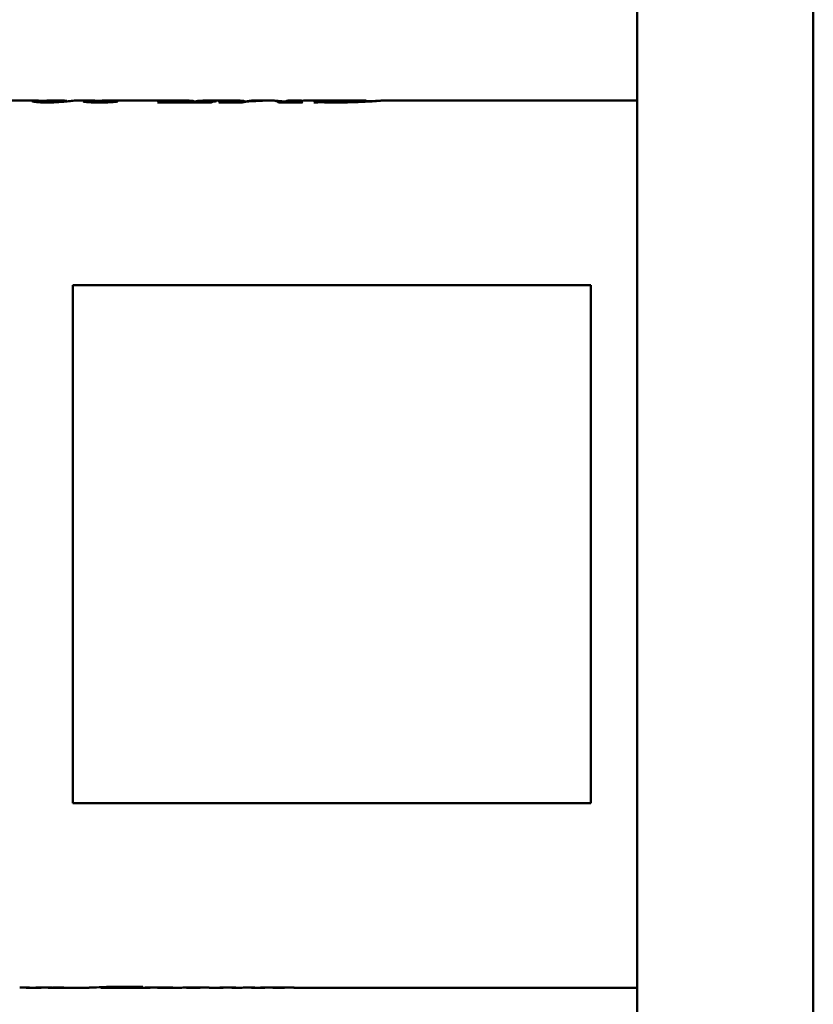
# Model space of a CAD drawing. Header units: millimetres. Extents: x 661 to 1019, y 403 to 785.
# Tile 3 of 5: x 739 to 859, y 504 to 652. Entities that reach past the tile are written whole.
import ezdxf

# ---------------------------------------------------------------- set-up
doc = ezdxf.new("R2010")
doc.units = ezdxf.units.MM
doc.header["$LTSCALE"] = 4
doc.layers.add('Widoczne (ISO)', color=7, linetype='Continuous', lineweight=50)

msp = doc.modelspace()

# ---------------------------------------------------------------- linework, layer by layer
at = {"layer": 'Widoczne (ISO)'}
for p, q in [((832.5, 404.6), (832.5, 783.4)), ((859, 781.86), (859, 406.14)), ((735.67, 639.8), (741.95, 639.8)), ((742.86, 639.62), (742.86, 639.53)), ((744.02, 639.8), (746, 639.8)), ((746.61, 639.73), (746.61, 639.69)), ((747.99, 639.8), (750.11, 639.8)), ((750.7, 639.65), (750.7, 639.52)), ((751.19, 639.78), (751.19, 639.76)), ((751.85, 639.78), (751.85, 639.76)), ((752.05, 639.58), (752.05, 639.52)), ((752.41, 639.8), (753.79, 639.8)), ((752.41, 639.68), (752.41, 639.52)), ((753.11, 639.79), (753.11, 639.55)), ((753.38, 639.79), (753.38, 639.57)), ((755.21, 639.8), (756.68, 639.8)), ((760.94, 639.8), (756.66, 639.8)), ((768.31, 639.53), (760.27, 639.53)), ((760.96, 639.8), (764.85, 639.8)), ((761.03, 639.72), (761.03, 639.53)), ((761.03, 639.72), (761.29, 639.72)), ((761.28, 639.7), (761.28, 639.53)), ((763.33, 639.59), (763.33, 639.53)), ((765.55, 639.59), (765.55, 639.53)), ((765.67, 639.73), (765.67, 639.62)), ((765.67, 639.68), (765.92, 639.68)), ((767.08, 639.8), (772.5, 639.8)), ((768.82, 639.72), (769.11, 639.72)), ((768.82, 639.72), (768.82, 639.67)), ((772.99, 639.53), (769.48, 639.53)), ((769.57, 639.56), (769.57, 639.53)), ((773.31, 639.73), (773.31, 639.57)), ((773.31, 639.68), (773.55, 639.68)), ((773.48, 639.67), (773.48, 639.59)), ((774.7, 639.8), (776.41, 639.8)), ((777.09, 639.8), (777.81, 639.8)), ((782.03, 639.53), (778.46, 639.53)), ((779.19, 639.68), (779.49, 639.68)), ((779.19, 639.68), (779.19, 639.53)), ((779.49, 639.68), (779.49, 639.53)), ((779.93, 639.8), (781.67, 639.8)), ((780.4, 639.65), (780.4, 639.53)), ((780.74, 639.6), (780.74, 639.53)), ((782.24, 639.8), (785.17, 639.8)), ((784.06, 639.51), (783.79, 639.51)), ((788.41, 639.79), (784.11, 639.79)), ((784.18, 639.8), (784.18, 639.79)), ((784.48, 639.73), (784.48, 639.54)), ((784.48, 639.73), (784.74, 639.73)), ((784.74, 639.73), (784.74, 639.54)), ((785.35, 639.8), (785.35, 639.79)), ((787.45, 639.8), (787.45, 639.79)), ((787.45, 639.8), (791.65, 639.8)), ((791.68, 639.8), (791.68, 639.64)), ((794.03, 639.8), (832.5, 639.8)), ((747.5, 612), (747.5, 534)), ((825.5, 612), (747.5, 612)), ((825.5, 534), (825.5, 612)), ((747.5, 534), (825.5, 534)), ((740.51, 506.2), (742.54, 506.2)), ((742.71, 506.2), (742.71, 506.22)), ((743.32, 506.22), (743.32, 506.22)), ((743.8, 506.2), (744.04, 506.2)), ((743.97, 506.22), (744.36, 506.22)), ((744.41, 506.2), (745.19, 506.2)), ((744.75, 506.2), (744.75, 506.21)), ((745.76, 506.2), (749.85, 506.2)), ((751.71, 506.21), (751.71, 506.28)), ((751.8, 506.2), (754.68, 506.2)), ((754.33, 506.2), (757.77, 506.2)), ((757.26, 506.23), (757.26, 506.33)), ((757.47, 506.23), (757.26, 506.23)), ((757.43, 506.2), (758.99, 506.2)), ((757.47, 506.23), (757.47, 506.33)), ((757.71, 506.2), (757.71, 506.2)), ((757.81, 506.35), (758.02, 506.35)), ((759.17, 506.2), (759.17, 506.22)), ((759.77, 506.22), (759.77, 506.22)), ((760.25, 506.2), (760.49, 506.2)), ((760.42, 506.22), (760.81, 506.22)), ((760.86, 506.2), (761.64, 506.2)), ((761.2, 506.2), (761.2, 506.21)), ((762.21, 506.2), (763.42, 506.2)), ((764.89, 506.2), (766.58, 506.2)), ((766.65, 506.2), (766.65, 506.22)), ((768.11, 506.2), (769.94, 506.2)), ((770.15, 506.21), (770.15, 506.22)), ((771.46, 506.2), (772.94, 506.2)), ((771.67, 506.22), (772.02, 506.22)), ((774.43, 506.2), (776.26, 506.2)), ((776.45, 506.21), (776.45, 506.22)), ((777.71, 506.2), (779.37, 506.2)), ((777.77, 506.2), (777.77, 506.22)), ((777.85, 506.22), (778.21, 506.22)), ((777.94, 506.2), (777.94, 506.22)), ((778.41, 506.2), (778.41, 506.21)), ((779.37, 506.2), (779.37, 506.22)), ((780.91, 506.2), (832.5, 506.2))]:
    msp.add_line(p, q, dxfattribs=at)
for centre, major_axis, ratio, start_param, end_param in [((756.68, 573), (0, -66.8), 0.292553, 3.14093, 3.142256), ((761.96, 573), (0, -66.8), 0.281818, 3.190586, 3.231046), ((760.96, 573), (0, 66.8), 0.31383, 0, 0.000663), ((764.85, 573), (0, -66.8), 0.286334, 3.108494, 3.221349), ((767.08, 573), (0, 66.8), 0.286645, 0, 0.079756), ((770.07, 573), (0, 66.8), 0.293939, 0.048993, 0.089453), ((771.47, 573), (0, -66.8), 0.333333, 3.226994, 3.231046), ((772.5, 573), (0, -66.8), 0.284439, 3.108004, 3.203937), ((777.09, 573), (0, 66.8), 0.688466, 0, 0.089453), ((776.41, 573), (0, -66.8), 0.689042, 3.134137, 3.205163), ((774.7, 573), (0, 66.8), 0.287154, 0, 0.06357), ((777.81, 573), (0, -66.8), 0.108205, 3.05214, 3.141593), ((776.41, 573), (0, -66.8), 0.689042, 3.081189, 3.105354), ((779.93, 573), (0, 66.8), 0.108422, 6.217164, 6.343589), ((781.67, 573), (0, -66.8), 0.286241, 3.126793, 3.207614), ((782.24, 573), (0, 66.8), 0.290608, 0, 0.07718), ((784.02, 573), (0, 66.8), 0.333333, 0.085401, 0.089453), ((785.12, 573), (0, -66.8), 0.21374, 3.1863, 3.234484), ((784.35, 573), (0, -66.8), 0.272727, 3.151184, 3.15522), ((785.16, 573), (0, -66.8), 0.290411, 3.127965, 3.132104), ((788.66, 573), (0, 66.8), 0.272727, 0.009591, 0.013628), ((694.9, 573), (-1912.15, 0), 0.034934, 1.594123, 1.594906), ((740.51, 573), (0, 66.8), 0.3, 3.117983, 3.165702), ((741.57, 573), (0, -66.8), 0.307692, 0.01814, 0.020684), ((735.04, 573), (-336.23, 0), 0.198675, 1.591481, 1.597353), ((742.54, 573), (0, -66.8), 0.287625, 0, 0.003169), ((743.8, 573), (0, 66.8), 0.315582, 3.118537, 3.168149), ((754.26, 573), (0, -66.8), 0.272727, 0.000625, 0.003854), ((757.06, 573), (0, 66.8), 0.21374, 3.170303, 3.208802), ((757.7, 573), (0, 66.8), 0.272727, 3.142218, 3.145446), ((758.02, 573), (0, -66.8), 0.307692, 0.01814, 0.020684), ((751.49, 573), (-336.23, 0), 0.198675, 1.591481, 1.597353), ((758.99, 573), (0, -66.8), 0.287625, 0, 0.003169), ((760.25, 573), (0, 66.8), 0.315582, 3.118537, 3.168149), ((769.34, 573), (0, -66.8), 0.235294, 0.017944, 0.021272), ((761.65, 573), (-377.3, 0), 0.177049, 1.592068, 1.597353), ((769.94, 573), (0, -66.8), 0.315789, 0, 0.001799), ((771.46, 573), (0, 66.8), 0.314845, 3.116955, 3.168149), ((772.94, 573), (0, -66.8), 0.307971, 0, 0.023327), ((728.82, 573), (-1912.15, 0), 0.034934, 1.594123, 1.594906), ((774.43, 573), (0, 66.8), 0.3, 3.117983, 3.165702), ((775.41, 573), (0, -66.8), 0.285714, 0.01814, 0.021565), ((767.06, 573), (-406.04, 0), 0.164516, 1.592361, 1.597353), ((776.26, 573), (0, -66.8), 0.28722, 0, 0.001995), ((777.71, 573), (0, 66.8), 0.282908, 3.116545, 3.145153), ((777.7, 573), (0, 66.8), 0.285714, 3.153763, 3.168149)]:
    msp.add_ellipse(centre, major_axis=major_axis, ratio=ratio, start_param=start_param, end_param=end_param, dxfattribs=at)
for points, knots in [([(743.27, 639.75), (743.17, 639.76), (743.07, 639.76), (742.68, 639.78), (742.33, 639.8), (741.86, 639.8), (741.73, 639.8), (741.56, 639.78), (741.5, 639.78), (741.42, 639.75), (741.39, 639.74), (741.39, 639.72)], [-0.7048002, -0.7048002, -0.7048002, -0.7048002, -0.618693, -0.618693, -0.3528609, -0.3528609, -0.2151114, -0.2151114, -0.1138617, -0.1138617, 0, 0, 0, 0]), ([(743.57, 639.51), (743.42, 639.51), (743.27, 639.52), (742.96, 639.52), (742.81, 639.53), (742.44, 639.54), (742.24, 639.56), (741.9, 639.59), (741.76, 639.61), (741.59, 639.64), (741.39, 639.68), (741.39, 639.72)], [0, 0, 0, 0, 0.0456427, 0.0456427, 0.0940961, 0.0940961, 0.1734143, 0.1734143, 0.2672911, 0.2672911, 0.338538, 0.338538, 0.338538, 0.338538]), ([(743.26, 639.75), (743.16, 639.73), (743.07, 639.72), (742.92, 639.68), (742.86, 639.65), (742.86, 639.62)], [-0.2242284, -0.2242284, -0.2242284, -0.2242284, -0.1119085, -0.1119085, 0, 0, 0, 0]), ([(742.86, 639.62), (742.86, 639.62), (742.86, 639.61), (742.89, 639.6), (742.91, 639.59), (743, 639.58), (743.06, 639.58), (743.17, 639.57), (743.24, 639.56), (743.38, 639.56), (743.45, 639.56), (743.53, 639.56)], [-0.09659973, -0.09659973, -0.09659973, -0.09659973, -0.08097084, -0.08097084, -0.06695125, -0.06695125, -0.04488159, -0.04488159, -0.02258694, -0.02258694, 0, 0, 0, 0]), ([(744.02, 639.8), (744.02, 639.8), (744.02, 639.8), (743.88, 639.8), (743.75, 639.8), (743.5, 639.78), (743.38, 639.77), (743.26, 639.75)], [-0.272708, -0.272708, -0.272708, -0.272708, -0.2686038, -0.2686038, -0.1307392, -0.1307392, 0, 0, 0, 0]), ([(743.53, 639.56), (743.62, 639.56), (743.71, 639.56), (743.9, 639.56), (743.97, 639.57), (744.14, 639.58), (744.25, 639.59), (744.44, 639.61), (744.62, 639.65), (744.73, 639.67)], [-0.1373485, -0.1373485, -0.1373485, -0.1373485, -0.1318129, -0.1318129, -0.1249689, -0.1249689, -0.1068017, -0.1068017, 0, 0, 0, 0]), ([(747.48, 639.77), (747.25, 639.75), (746.97, 639.72), (746.24, 639.65), (745.87, 639.62), (745.45, 639.59), (745.21, 639.57), (744.74, 639.54), (744.49, 639.53), (744.02, 639.52), (743.8, 639.51), (743.57, 639.51)], [0, 0, 0, 0, 0.2029717, 0.2029717, 0.4256585, 0.4256585, 0.655365, 0.655365, 0.8318095, 0.8318095, 0.9782225, 0.9782225, 0.9782225, 0.9782225]), ([(744.73, 639.67), (744.94, 639.71), (745.14, 639.74), (745.52, 639.78), (745.71, 639.79), (745.89, 639.8)], [-0.3920068, -0.3920068, -0.3920068, -0.3920068, -0.1964978, -0.1964978, 0, 0, 0, 0]), ([(746.47, 639.78), (746.43, 639.78), (746.32, 639.79), (746.08, 639.8), (745.98, 639.8), (745.89, 639.8)], [0, 0, 0, 0, 0.0681398, 0.0681398, 0.1115417, 0.1115417, 0.1115417, 0.1115417]), ([(746.47, 639.78), (746.52, 639.77), (746.55, 639.76), (746.58, 639.76), (746.6, 639.75), (746.61, 639.74), (746.61, 639.73)], [0, 0, 0, 0, 0.0638665, 0.0638665, 0.0638665, 0.120369, 0.120369, 0.120369, 0.120369]), ([(747.99, 639.8), (747.97, 639.8), (747.95, 639.8), (747.83, 639.8), (747.68, 639.79), (747.48, 639.77)], [0.141131, 0.141131, 0.141131, 0.141131, 0.1740027, 0.1740027, 0.3478976, 0.3478976, 0.3478976, 0.3478976]), ([(749.06, 639.68), (749.06, 639.69), (749.09, 639.7), (749.21, 639.72), (749.3, 639.73), (749.61, 639.75), (749.86, 639.76), (750.15, 639.77)], [0, 0, 0, 0, 0.0628792, 0.0628792, 0.1262767, 0.1262767, 0.2322867, 0.2322867, 0.2322867, 0.2322867]), ([(751.54, 639.51), (751.3, 639.51), (751.05, 639.52), (750.57, 639.53), (750.34, 639.53), (749.82, 639.56), (749.61, 639.58), (749.34, 639.61), (749.24, 639.62), (749.1, 639.65), (749.06, 639.67), (749.06, 639.68)], [0, 0, 0, 0, 0.0729505, 0.0729505, 0.1475378, 0.1475378, 0.2541615, 0.2541615, 0.3653364, 0.3653364, 0.4783879, 0.4783879, 0.4783879, 0.4783879]), ([(750.11, 639.8), (750.17, 639.8), (750.25, 639.8), (750.58, 639.8), (750.92, 639.79), (751.19, 639.78)], [-0.1891522, -0.1891522, -0.1891522, -0.1891522, -0.1340929, -0.1340929, 0, 0, 0, 0]), ([(750.15, 639.77), (750.28, 639.77), (750.43, 639.77), (750.58, 639.77), (750.77, 639.78), (750.99, 639.78), (751.19, 639.78)], [0, 0, 0, 0, 0.0473765, 0.0473765, 0.0473765, 0.1121478, 0.1121478, 0.1121478, 0.1121478]), ([(750.98, 639.75), (750.86, 639.74), (750.79, 639.73), (750.71, 639.69), (750.7, 639.67), (750.7, 639.65)], [-0.1881117, -0.1881117, -0.1881117, -0.1881117, -0.094515, -0.094515, 0, 0, 0, 0]), ([(750.7, 639.65), (750.7, 639.64), (750.72, 639.62), (750.84, 639.59), (750.89, 639.58), (751.04, 639.57), (751.11, 639.56), (751.24, 639.56), (751.28, 639.56), (751.36, 639.55), (751.41, 639.55), (751.45, 639.55)], [-0.1783352, -0.1783352, -0.1783352, -0.1783352, -0.094949, -0.094949, -0.0543503, -0.0543503, -0.0262786, -0.0262786, -0.0132078, -0.0132078, 0, 0, 0, 0]), ([(751.5, 639.77), (751.38, 639.77), (751.27, 639.77), (751.17, 639.76), (751.09, 639.76), (751.02, 639.76), (750.98, 639.75)], [0, 0, 0, 0, 0.04302615, 0.04302615, 0.04302615, 0.07938147, 0.07938147, 0.07938147, 0.07938147]), ([(751.45, 639.55), (751.56, 639.55), (751.67, 639.56), (751.76, 639.56), (751.82, 639.56), (751.88, 639.56), (751.92, 639.57), (751.97, 639.57), (752.02, 639.57), (752.05, 639.58)], [0, 0, 0, 0, 0.03235941, 0.03235941, 0.03235941, 0.05096426, 0.05096426, 0.05096426, 0.07001004, 0.07001004, 0.07001004, 0.07001004]), ([(752.41, 639.68), (752.41, 639.69), (752.38, 639.71), (752.22, 639.73), (752.05, 639.75), (751.5, 639.77)], [-0.5178112, -0.5178112, -0.5178112, -0.5178112, -0.2636528, -0.2636528, 0, 0, 0, 0]), ([(754.3, 639.71), (754.3, 639.69), (754.26, 639.67), (754.1, 639.64), (753.98, 639.62), (753.7, 639.59), (753.46, 639.57), (752.84, 639.54), (752.58, 639.53), (752.06, 639.52), (751.8, 639.51), (751.54, 639.51)], [0, 0, 0, 0, 0.0866844, 0.0866844, 0.1687946, 0.1687946, 0.2271406, 0.2271406, 0.2632969, 0.2632969, 0.2966171, 0.2966171, 0.2966171, 0.2966171]), ([(751.85, 639.78), (751.85, 639.79), (751.88, 639.79), (752.01, 639.8), (752.12, 639.8), (752.41, 639.8), (752.76, 639.8), (753.11, 639.79)], [-0.2410405, -0.2410405, -0.2410405, -0.2410405, -0.2039966, -0.2039966, -0.1547419, -0.1547419, 0, 0, 0, 0]), ([(752.05, 639.58), (752.19, 639.59), (752.28, 639.61), (752.39, 639.64), (752.41, 639.66), (752.41, 639.68)], [-0.1443635, -0.1443635, -0.1443635, -0.1443635, -0.0722082, -0.0722082, 0, 0, 0, 0]), ([(753.11, 639.79), (753.22, 639.8), (753.33, 639.8), (753.43, 639.8), (753.5, 639.8), (753.58, 639.8), (753.64, 639.8)], [0, 0, 0, 0, 0.04373433, 0.04373433, 0.04373433, 0.07734845, 0.07734845, 0.07734845, 0.07734845]), ([(754.65, 639.8), (754.48, 639.8), (754.29, 639.8), (754.11, 639.79), (753.87, 639.79), (753.62, 639.79), (753.38, 639.79)], [0, 0, 0, 0, 0.063839, 0.063839, 0.063839, 0.1428406, 0.1428406, 0.1428406, 0.1428406]), ([(753.38, 639.79), (753.6, 639.78), (753.81, 639.78), (754.07, 639.76), (754.16, 639.75), (754.27, 639.73), (754.3, 639.72), (754.3, 639.71)], [0, 0, 0, 0, 0.1133786, 0.1133786, 0.1874628, 0.1874628, 0.2546674, 0.2546674, 0.2546674, 0.2546674]), ([(754.65, 639.8), (754.85, 639.8), (755.04, 639.8), (755.21, 639.8), (755.21, 639.8), (755.21, 639.8)], [-0.23676267, -0.23676267, -0.23676267, -0.23676267, -0.18862749, -0.18862749, -0.1878662, -0.1878662, -0.1878662, -0.1878662]), ([(761.29, 639.72), (761.29, 639.72), (761.29, 639.71), (761.28, 639.71), (761.28, 639.71), (761.28, 639.7), (761.28, 639.7)], [0, 0, 0, 0, 0.01989793, 0.01989793, 0.01989793, 0.03747126, 0.03747126, 0.03747126, 0.03747126]), ([(761.28, 639.7), (761.28, 639.69), (761.3, 639.68), (761.42, 639.65), (761.5, 639.64), (761.76, 639.62), (761.92, 639.61), (762.2, 639.6), (762.4, 639.6), (762.83, 639.59), (763.08, 639.59), (763.33, 639.59)], [0, 0, 0, 0, 0.0610765, 0.0610765, 0.1136046, 0.1136046, 0.1815251, 0.1815251, 0.2830514, 0.2830514, 0.4125651, 0.4125651, 0.4125651, 0.4125651]), ([(765.49, 639.76), (765.53, 639.76), (765.57, 639.75), (765.64, 639.74), (765.67, 639.73), (765.67, 639.73)], [0, 0, 0, 0, 0.04748921, 0.04748921, 0.09462753, 0.09462753, 0.09462753, 0.09462753]), ([(765.55, 639.59), (765.89, 639.59), (766.24, 639.59), (766.86, 639.6), (767.13, 639.61), (767.56, 639.63), (767.84, 639.65), (768.41, 639.69), (768.63, 639.7), (768.82, 639.72)], [0, 0, 0, 0, 0.1028729, 0.1028729, 0.1912685, 0.1912685, 0.2529553, 0.2529553, 0.3026204, 0.3026204, 0.3026204, 0.3026204]), ([(769.57, 639.56), (769.73, 639.56), (769.9, 639.56), (770.2, 639.56), (770.33, 639.57), (770.62, 639.58), (770.73, 639.59), (770.91, 639.6), (771, 639.62), (771.17, 639.64), (771.25, 639.66), (771.31, 639.67)], [0, 0, 0, 0, 0.0491583, 0.0491583, 0.0903352, 0.0903352, 0.1475577, 0.1475577, 0.2439938, 0.2439938, 0.3652266, 0.3652266, 0.3652266, 0.3652266]), ([(773.13, 639.76), (773.18, 639.76), (773.22, 639.75), (773.29, 639.74), (773.31, 639.73), (773.31, 639.73)], [0, 0, 0, 0, 0.04628414, 0.04628414, 0.0922263, 0.0922263, 0.0922263, 0.0922263]), ([(780.74, 639.6), (780.87, 639.59), (781.02, 639.58), (781.27, 639.57), (781.36, 639.56), (781.71, 639.56), (781.93, 639.56), (782.12, 639.56)], [0, 0, 0, 0, 0.0598205, 0.0598205, 0.0990306, 0.0990306, 0.1441299, 0.1441299, 0.1441299, 0.1441299]), ([(784.68, 639.54), (784.6, 639.54), (784.52, 639.54), (784.45, 639.54), (784.38, 639.54), (784.31, 639.53), (784.25, 639.53), (784.18, 639.52), (784.12, 639.52), (784.06, 639.51)], [0, 0, 0, 0, 0.0233964, 0.0233964, 0.0233964, 0.04680446, 0.04680446, 0.04680446, 0.07384871, 0.07384871, 0.07384871, 0.07384871]), ([(784.18, 639.8), (784.37, 639.8), (784.55, 639.8), (784.78, 639.8), (784.86, 639.8), (785.02, 639.8), (785.07, 639.8), (785.12, 639.8)], [0, 0, 0, 0, 0.056629, 0.056629, 0.0839064, 0.0839064, 0.107466, 0.107466, 0.107466, 0.107466]), ([(785.28, 639.54), (785.17, 639.54), (785.03, 639.54), (784.91, 639.54), (784.83, 639.54), (784.74, 639.54), (784.68, 639.54)], [0, 0, 0, 0, 0.03605046, 0.03605046, 0.03605046, 0.05993161, 0.05993161, 0.05993161, 0.05993161]), ([(784.74, 639.73), (784.76, 639.72), (784.81, 639.69), (784.99, 639.66), (785.09, 639.64), (785.38, 639.61), (785.55, 639.6), (785.89, 639.58), (786.08, 639.57), (786.5, 639.56), (786.74, 639.56), (786.98, 639.56)], [0, 0, 0, 0, 0.1162889, 0.1162889, 0.1900275, 0.1900275, 0.2693289, 0.2693289, 0.3509751, 0.3509751, 0.4462029, 0.4462029, 0.4462029, 0.4462029]), ([(785.12, 639.8), (785.16, 639.8), (785.21, 639.8), (785.28, 639.8), (785.32, 639.8), (785.35, 639.8)], [0, 0, 0, 0, 0.02769817, 0.02769817, 0.05134951, 0.05134951, 0.05134951, 0.05134951]), ([(786.24, 639.52), (786.12, 639.52), (785.97, 639.52), (785.86, 639.52), (785.68, 639.53), (785.47, 639.53), (785.28, 639.54)], [0, 0, 0, 0, 0.03438228, 0.03438228, 0.03438228, 0.09308377, 0.09308377, 0.09308377, 0.09308377]), ([(787.05, 639.51), (786.91, 639.51), (786.77, 639.51), (786.63, 639.51), (786.5, 639.51), (786.37, 639.51), (786.24, 639.52)], [0, 0, 0, 0, 0.04183661, 0.04183661, 0.04183661, 0.08092704, 0.08092704, 0.08092704, 0.08092704]), ([(791.68, 639.8), (791.68, 639.8), (791.67, 639.8), (791.65, 639.8), (791.63, 639.8), (791.56, 639.8), (791.49, 639.79), (791.1, 639.77), (790.59, 639.72), (789.82, 639.66), (789.4, 639.63), (788.43, 639.59), (788.09, 639.58), (787.49, 639.57), (787.24, 639.56), (786.98, 639.56)], [-1.128745, -1.128745, -1.128745, -1.128745, -1.060073, -1.060073, -0.988853, -0.988853, -0.850985, -0.850985, -0.413947, -0.413947, -0.186875, -0.186875, -0.076638, -0.076638, 0, 0, 0, 0]), ([(791.52, 639.63), (791.06, 639.61), (790.58, 639.58), (790.06, 639.56), (789.54, 639.55), (789.01, 639.53), (788.46, 639.52), (787.99, 639.52), (787.52, 639.51), (787.05, 639.51)], [0, 0, 0, 0, 0.1685007, 0.1685007, 0.1685007, 0.3369728, 0.3369728, 0.3369728, 0.4787818, 0.4787818, 0.4787818, 0.4787818]), ([(787.45, 639.8), (787.45, 639.8), (787.46, 639.8), (787.5, 639.8), (787.53, 639.8), (787.61, 639.8), (787.66, 639.8), (787.79, 639.8), (787.9, 639.8), (788.15, 639.8), (788.33, 639.8), (788.48, 639.8)], [0.0012917, 0.0012917, 0.0012917, 0.0012917, 0.0189617, 0.0189617, 0.037672, 0.037672, 0.0599572, 0.0599572, 0.1068591, 0.1068591, 0.1769931, 0.1769931, 0.1769931, 0.1769931]), ([(794.03, 639.8), (794.03, 639.8), (793.95, 639.79), (793.77, 639.78), (793.58, 639.76), (793.27, 639.74), (792.88, 639.71), (792.49, 639.68), (792.02, 639.66), (791.52, 639.63)], [0, 0, 0, 0, 0.1757343, 0.1757343, 0.1757343, 0.3677428, 0.3677428, 0.3677428, 0.5563051, 0.5563051, 0.5563051, 0.5563051]), ([(791.68, 639.69), (792.04, 639.7), (792.31, 639.71), (793.01, 639.74), (793.32, 639.76), (793.7, 639.78), (793.85, 639.79), (794, 639.8), (794.03, 639.8), (794.03, 639.8)], [0.220911, 0.220911, 0.220911, 0.220911, 0.35532, 0.35532, 0.660549, 0.660549, 1.055958, 1.055958, 1.3431, 1.3431, 1.3431, 1.3431]), ([(742.71, 506.2), (742.71, 506.21), (742.71, 506.21), (742.68, 506.21), (742.65, 506.21), (742.61, 506.21), (742.57, 506.21), (742.46, 506.21), (742.39, 506.21), (742.23, 506.21), (742.08, 506.21), (741.94, 506.21)], [0, 0, 0, 0, 0.0142551, 0.0142551, 0.0320308, 0.0320308, 0.0784816, 0.0784816, 0.1477127, 0.1477127, 0.2881424, 0.2881424, 0.2881424, 0.2881424]), ([(742.6, 506.2), (742.63, 506.2), (742.65, 506.2), (742.69, 506.2), (742.71, 506.2), (742.71, 506.2)], [0, 0, 0, 0, 0.02956753, 0.02956753, 0.05720682, 0.05720682, 0.05720682, 0.05720682]), ([(744.75, 506.2), (744.69, 506.2), (744.62, 506.2), (744.49, 506.2), (744.41, 506.2), (744.27, 506.2), (744.24, 506.2), (744.21, 506.2)], [0, 0, 0, 0, 0.02028372, 0.02028372, 0.03855017, 0.03855017, 0.04372133, 0.04372133, 0.04372133, 0.04372133]), ([(744.87, 506.2), (744.85, 506.2), (744.83, 506.2), (744.81, 506.2), (744.79, 506.2), (744.77, 506.2), (744.75, 506.2)], [0, 0, 0, 0, 0.00562513, 0.00562513, 0.00562513, 0.01226722, 0.01226722, 0.01226722, 0.01226722]), ([(745.47, 506.2), (745.43, 506.2), (745.39, 506.2), (745.32, 506.2), (745.29, 506.2), (745.21, 506.2), (745.18, 506.2), (745.12, 506.2), (745.1, 506.2), (745.03, 506.2), (745.01, 506.2), (744.95, 506.2), (744.93, 506.2), (744.9, 506.2), (744.88, 506.2), (744.87, 506.2)], [0, 0, 0, 0, 0.01188907, 0.01188907, 0.02316316, 0.02316316, 0.03911506, 0.03911506, 0.05425755, 0.05425755, 0.06381606, 0.06381606, 0.06696568, 0.06696568, 0.06987572, 0.06987572, 0.06987572, 0.06987572]), ([(744.92, 506.22), (745.01, 506.22), (745.11, 506.22), (745.28, 506.22), (745.34, 506.22), (745.47, 506.22), (745.53, 506.22), (745.59, 506.22)], [0, 0, 0, 0, 0.03829056, 0.03829056, 0.05784511, 0.05784511, 0.07659457, 0.07659457, 0.07659457, 0.07659457]), ([(745.86, 506.2), (745.83, 506.2), (745.79, 506.2), (745.72, 506.2), (745.69, 506.2), (745.62, 506.2), (745.59, 506.2), (745.53, 506.2), (745.5, 506.2), (745.47, 506.2)], [0, 0, 0, 0, 0.01595938, 0.01595938, 0.02970333, 0.02970333, 0.03882253, 0.03882253, 0.04780548, 0.04780548, 0.04780548, 0.04780548]), ([(745.59, 506.22), (745.66, 506.22), (745.73, 506.22), (745.79, 506.22), (745.85, 506.22), (745.9, 506.22), (745.94, 506.22), (745.96, 506.22), (745.97, 506.22), (745.98, 506.22), (746.01, 506.22), (746.04, 506.22), (746.07, 506.22), (746.09, 506.21), (746.11, 506.21), (746.12, 506.21), (746.13, 506.21), (746.13, 506.21), (746.13, 506.21)], [0, 0, 0, 0, 0.02093019, 0.02093019, 0.02093019, 0.0394138, 0.0394138, 0.0394138, 0.04451318, 0.04451318, 0.04451318, 0.05552191, 0.05552191, 0.05552191, 0.06573365, 0.06573365, 0.06573365, 0.07747036, 0.07747036, 0.07747036, 0.07747036]), ([(746.13, 506.21), (746.13, 506.21), (746.11, 506.2), (746.06, 506.2), (746.02, 506.2), (745.95, 506.2), (745.86, 506.2)], [0, 0, 0, 0, 0.0529921, 0.0529921, 0.0529921, 0.1020119, 0.1020119, 0.1020119, 0.1020119]), ([(749.85, 506.2), (749.87, 506.2), (749.92, 506.2), (750.09, 506.21), (750.25, 506.22), (750.8, 506.24), (751.29, 506.26), (751.85, 506.28)], [0.0391302, 0.0391302, 0.0391302, 0.0391302, 0.1229578, 0.1229578, 0.238777, 0.238777, 0.4446975, 0.4446975, 0.4446975, 0.4446975]), ([(755.47, 506.32), (755.25, 506.32), (755.02, 506.32), (754.51, 506.31), (754.24, 506.3), (753.59, 506.28), (753.23, 506.27), (752.56, 506.23), (752.17, 506.21), (751.86, 506.2), (751.8, 506.2), (751.73, 506.2), (751.71, 506.2), (751.71, 506.21)], [0, 0, 0, 0, 0.0682798, 0.0682798, 0.1589783, 0.1589783, 0.2968861, 0.2968861, 0.4265092, 0.4265092, 0.4684486, 0.4684486, 0.5072841, 0.5072841, 0.5072841, 0.5072841]), ([(751.85, 506.28), (752.3, 506.3), (752.79, 506.32), (753.32, 506.33), (754, 506.34), (754.7, 506.35), (755.42, 506.35)], [0, 0, 0, 0, 0.1690319, 0.1690319, 0.1690319, 0.3845571, 0.3845571, 0.3845571, 0.3845571]), ([(755.04, 506.2), (755.03, 506.2), (755.01, 506.2), (754.96, 506.2), (754.92, 506.2), (754.78, 506.2), (754.69, 506.2), (754.48, 506.2), (754.37, 506.2), (754.27, 506.2)], [0.02354992, 0.02354992, 0.02354992, 0.02354992, 0.03233694, 0.03233694, 0.04794017, 0.04794017, 0.06947956, 0.06947956, 0.09167966, 0.09167966, 0.09167966, 0.09167966]), ([(755.42, 506.35), (755.53, 506.35), (755.64, 506.35), (755.76, 506.35), (755.86, 506.35), (755.96, 506.35), (756.07, 506.35)], [0, 0, 0, 0, 0.0334696, 0.0334696, 0.0334696, 0.064741, 0.064741, 0.064741, 0.064741]), ([(757.26, 506.23), (757.25, 506.24), (757.22, 506.25), (757.1, 506.26), (757.03, 506.27), (756.79, 506.29), (756.64, 506.3), (756.39, 506.31), (756.23, 506.31), (755.87, 506.32), (755.67, 506.32), (755.47, 506.32)], [0, 0, 0, 0, 0.0816768, 0.0816768, 0.1458642, 0.1458642, 0.2175095, 0.2175095, 0.3065516, 0.3065516, 0.4072361, 0.4072361, 0.4072361, 0.4072361]), ([(756.07, 506.35), (756.16, 506.35), (756.28, 506.35), (756.37, 506.34), (756.52, 506.34), (756.68, 506.34), (756.83, 506.34)], [0, 0, 0, 0, 0.02753206, 0.02753206, 0.02753206, 0.07445875, 0.07445875, 0.07445875, 0.07445875]), ([(756.83, 506.34), (756.93, 506.34), (757.03, 506.33), (757.13, 506.33), (757.19, 506.33), (757.26, 506.33), (757.32, 506.33)], [0, 0, 0, 0, 0.02887789, 0.02887789, 0.02887789, 0.04793219, 0.04793219, 0.04793219, 0.04793219]), ([(757.71, 506.2), (757.56, 506.2), (757.41, 506.2), (757.23, 506.2), (757.17, 506.2), (757.08, 506.2), (757.06, 506.2), (757.04, 506.2)], [0, 0, 0, 0, 0.04530552, 0.04530552, 0.06712877, 0.06712877, 0.07502149, 0.07502149, 0.07502149, 0.07502149]), ([(757.32, 506.33), (757.38, 506.33), (757.44, 506.33), (757.5, 506.33), (757.55, 506.34), (757.61, 506.34), (757.66, 506.34), (757.71, 506.34), (757.76, 506.35), (757.81, 506.35)], [0, 0, 0, 0, 0.01876032, 0.01876032, 0.01876032, 0.03739625, 0.03739625, 0.03739625, 0.05904613, 0.05904613, 0.05904613, 0.05904613]), ([(759.17, 506.2), (759.17, 506.21), (759.16, 506.21), (759.13, 506.21), (759.11, 506.21), (759.06, 506.21), (759.02, 506.21), (758.91, 506.21), (758.85, 506.21), (758.68, 506.21), (758.53, 506.21), (758.39, 506.21)], [0, 0, 0, 0, 0.0142551, 0.0142551, 0.0320308, 0.0320308, 0.0784816, 0.0784816, 0.1477127, 0.1477127, 0.2881424, 0.2881424, 0.2881424, 0.2881424]), ([(759.05, 506.2), (759.08, 506.2), (759.1, 506.2), (759.14, 506.2), (759.17, 506.2), (759.17, 506.2)], [0, 0, 0, 0, 0.02956753, 0.02956753, 0.05720682, 0.05720682, 0.05720682, 0.05720682]), ([(761.2, 506.2), (761.14, 506.2), (761.07, 506.2), (760.94, 506.2), (760.86, 506.2), (760.72, 506.2), (760.69, 506.2), (760.66, 506.2)], [0, 0, 0, 0, 0.02028372, 0.02028372, 0.03855017, 0.03855017, 0.04372133, 0.04372133, 0.04372133, 0.04372133]), ([(761.32, 506.2), (761.3, 506.2), (761.28, 506.2), (761.26, 506.2), (761.24, 506.2), (761.22, 506.2), (761.2, 506.2)], [0, 0, 0, 0, 0.00562513, 0.00562513, 0.00562513, 0.01226722, 0.01226722, 0.01226722, 0.01226722]), ([(761.92, 506.2), (761.88, 506.2), (761.85, 506.2), (761.77, 506.2), (761.74, 506.2), (761.66, 506.2), (761.63, 506.2), (761.58, 506.2), (761.55, 506.2), (761.48, 506.2), (761.46, 506.2), (761.4, 506.2), (761.38, 506.2), (761.35, 506.2), (761.33, 506.2), (761.32, 506.2)], [0, 0, 0, 0, 0.01188907, 0.01188907, 0.02316316, 0.02316316, 0.03911506, 0.03911506, 0.05425755, 0.05425755, 0.06381606, 0.06381606, 0.06696568, 0.06696568, 0.06987572, 0.06987572, 0.06987572, 0.06987572]), ([(761.38, 506.22), (761.46, 506.22), (761.56, 506.22), (761.73, 506.22), (761.79, 506.22), (761.92, 506.22), (761.98, 506.22), (762.04, 506.22)], [0, 0, 0, 0, 0.03829056, 0.03829056, 0.05784511, 0.05784511, 0.07659457, 0.07659457, 0.07659457, 0.07659457]), ([(762.31, 506.2), (762.28, 506.2), (762.25, 506.2), (762.17, 506.2), (762.14, 506.2), (762.07, 506.2), (762.04, 506.2), (761.98, 506.2), (761.95, 506.2), (761.92, 506.2)], [0, 0, 0, 0, 0.01595937, 0.01595937, 0.02970332, 0.02970332, 0.03882252, 0.03882252, 0.04780548, 0.04780548, 0.04780548, 0.04780548]), ([(762.04, 506.22), (762.11, 506.22), (762.18, 506.22), (762.24, 506.22), (762.3, 506.22), (762.35, 506.22), (762.4, 506.22), (762.41, 506.22), (762.42, 506.22), (762.43, 506.22), (762.46, 506.22), (762.49, 506.22), (762.52, 506.22), (762.54, 506.21), (762.56, 506.21), (762.57, 506.21), (762.58, 506.21), (762.58, 506.21), (762.58, 506.21)], [0, 0, 0, 0, 0.02093019, 0.02093019, 0.02093019, 0.0394138, 0.0394138, 0.0394138, 0.04451318, 0.04451318, 0.04451318, 0.05552191, 0.05552191, 0.05552191, 0.06573365, 0.06573365, 0.06573365, 0.07747036, 0.07747036, 0.07747036, 0.07747036]), ([(762.58, 506.21), (762.58, 506.21), (762.56, 506.2), (762.52, 506.2), (762.47, 506.2), (762.4, 506.2), (762.31, 506.2)], [0, 0, 0, 0, 0.0529921, 0.0529921, 0.0529921, 0.1020119, 0.1020119, 0.1020119, 0.1020119]), ([(763.42, 506.2), (763.55, 506.2), (763.7, 506.2), (764.01, 506.2), (764.19, 506.21), (764.63, 506.21), (764.96, 506.22), (765.7, 506.22), (766.04, 506.22), (766.4, 506.22)], [0.18424727, 0.18424727, 0.18424727, 0.18424727, 0.20600118, 0.20600118, 0.22197513, 0.22197513, 0.23636187, 0.23636187, 0.24840178, 0.24840178, 0.24840178, 0.24840178]), ([(765.64, 506.21), (765.48, 506.21), (765.32, 506.21), (764.95, 506.2), (764.74, 506.2), (764.58, 506.2), (764.53, 506.21), (764.48, 506.21)], [-0.3867773, -0.3867773, -0.3867773, -0.3867773, -0.3240857, -0.3240857, -0.2317309, -0.2317309, -0.1826988, -0.1826988, -0.1826988, -0.1826988]), ([(766.16, 506.22), (766.06, 506.22), (765.96, 506.22), (765.87, 506.21), (765.78, 506.21), (765.71, 506.21), (765.64, 506.21)], [0, 0, 0, 0, 0.02938927, 0.02938927, 0.02938927, 0.05713154, 0.05713154, 0.05713154, 0.05713154]), ([(766.65, 506.2), (766.65, 506.21), (766.64, 506.21), (766.57, 506.21), (766.53, 506.21), (766.43, 506.21), (766.38, 506.21), (766.3, 506.22), (766.27, 506.22), (766.22, 506.22), (766.19, 506.22), (766.16, 506.22)], [-0.1022673, -0.1022673, -0.1022673, -0.1022673, -0.0603042, -0.0603042, -0.0353895, -0.0353895, -0.0172447, -0.0172447, -0.0086947, -0.0086947, 0, 0, 0, 0]), ([(766.4, 506.22), (766.55, 506.22), (766.69, 506.22), (766.98, 506.22), (767.11, 506.22), (767.38, 506.22), (767.56, 506.21), (767.86, 506.21), (767.94, 506.21), (768.07, 506.2), (768.11, 506.2), (768.11, 506.2)], [0, 0, 0, 0, 0.0438288, 0.0438288, 0.0874922, 0.0874922, 0.1344235, 0.1344235, 0.1748431, 0.1748431, 0.2314813, 0.2314813, 0.2314813, 0.2314813]), ([(770.15, 506.21), (770.15, 506.21), (770.14, 506.21), (770.13, 506.21), (770.12, 506.21), (770.11, 506.21), (770.1, 506.21), (770.09, 506.21), (770.08, 506.21), (770.08, 506.21), (770.05, 506.21), (770.02, 506.21), (769.98, 506.21), (769.97, 506.21), (769.96, 506.21), (769.95, 506.21), (769.93, 506.21), (769.89, 506.21), (769.85, 506.21), (769.78, 506.21), (769.69, 506.21), (769.62, 506.21)], [0, 0, 0, 0, 0.0108304, 0.0108304, 0.0108304, 0.01548472, 0.01548472, 0.01548472, 0.01745161, 0.01745161, 0.01745161, 0.02376096, 0.02376096, 0.02376096, 0.02554242, 0.02554242, 0.02554242, 0.03059851, 0.03059851, 0.03059851, 0.03887679, 0.03887679, 0.03887679, 0.03887679]), ([(769.98, 506.2), (770.02, 506.2), (770.06, 506.2), (770.12, 506.2), (770.15, 506.2), (770.15, 506.21)], [0, 0, 0, 0, 0.04136502, 0.04136502, 0.08593279, 0.08593279, 0.08593279, 0.08593279]), ([(776.45, 506.21), (776.45, 506.21), (776.45, 506.21), (776.44, 506.21), (776.44, 506.21), (776.41, 506.21), (776.39, 506.21), (776.36, 506.21), (776.33, 506.21), (776.26, 506.21), (776.21, 506.21), (776.01, 506.21), (775.86, 506.21), (775.75, 506.21)], [0, 0, 0, 0, 0.0071347, 0.0071347, 0.0137169, 0.0137169, 0.0253478, 0.0253478, 0.0607927, 0.0607927, 0.116308, 0.116308, 0.1877314, 0.1877314, 0.1877314, 0.1877314]), ([(776.3, 506.2), (776.33, 506.2), (776.37, 506.2), (776.43, 506.2), (776.45, 506.2), (776.45, 506.21)], [0, 0, 0, 0, 0.0402393, 0.0402393, 0.07970862, 0.07970862, 0.07970862, 0.07970862]), ([(778.41, 506.2), (778.29, 506.2), (778.17, 506.2), (777.97, 506.2), (777.87, 506.2), (777.77, 506.2)], [-0.08358358, -0.08358358, -0.08358358, -0.08358358, -0.04221086, -0.04221086, 0, 0, 0, 0]), ([(777.94, 506.2), (778.17, 506.21), (778.44, 506.21), (778.82, 506.22), (779, 506.22), (779.41, 506.22), (779.58, 506.22), (779.75, 506.22)], [0, 0, 0, 0, 0.0922617, 0.0922617, 0.1366367, 0.1366367, 0.168426, 0.168426, 0.168426, 0.168426]), ([(778.81, 506.21), (778.74, 506.21), (778.67, 506.21), (778.6, 506.21), (778.53, 506.21), (778.47, 506.21), (778.41, 506.2)], [0, 0, 0, 0, 0.02076061, 0.02076061, 0.02076061, 0.04187337, 0.04187337, 0.04187337, 0.04187337]), ([(779.37, 506.2), (779.37, 506.2), (779.35, 506.2), (779.27, 506.2), (779.23, 506.2), (779.11, 506.2), (779.06, 506.21), (778.96, 506.21), (778.93, 506.21), (778.87, 506.21), (778.84, 506.21), (778.81, 506.21)], [-0.1719097, -0.1719097, -0.1719097, -0.1719097, -0.0725189, -0.0725189, -0.0393241, -0.0393241, -0.0193389, -0.0193389, -0.0098009, -0.0098009, 0, 0, 0, 0]), ([(779.75, 506.22), (779.91, 506.22), (780.05, 506.22), (780.31, 506.22), (780.41, 506.22), (780.64, 506.21), (780.73, 506.21), (780.83, 506.21), (780.87, 506.2), (780.91, 506.2), (780.92, 506.2), (780.92, 506.2)], [0, 0, 0, 0, 0.0453466, 0.0453466, 0.0834158, 0.0834158, 0.1431482, 0.1431482, 0.2037893, 0.2037893, 0.2694081, 0.2694081, 0.2694081, 0.2694081]), ([(780.92, 506.2), (780.92, 506.2), (780.83, 506.2), (780.62, 506.21), (780.61, 506.21), (780.6, 506.21)], [0, 0, 0, 0, 0.1667608, 0.1667608, 0.172964, 0.172964, 0.172964, 0.172964])]:
    msp.add_open_spline(points, degree=3, knots=knots, dxfattribs=at)
for points in [[(754.09, 639.79), (754.02, 639.8), (753.86, 639.8), (753.64, 639.8)], [(744.04, 506.2), (744.3, 506.2), (744.64, 506.21), (744.92, 506.22)], [(760.49, 506.2), (760.75, 506.2), (761.09, 506.21), (761.38, 506.22)], [(766.65, 506.2), (766.65, 506.2), (766.63, 506.2), (766.58, 506.2)], [(768.11, 506.2), (768.11, 506.2), (768.07, 506.2), (768.01, 506.2)], [(779.37, 506.2), (779.37, 506.2), (779.37, 506.2), (779.37, 506.2)]]:
    msp.add_open_spline(points, degree=3, dxfattribs=at)

doc.saveas('drawing.dxf')
